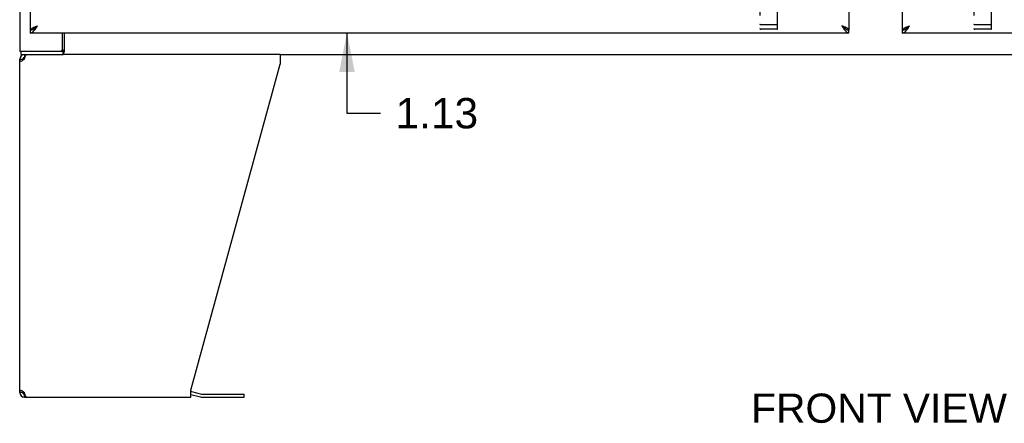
# Model space of a CAD drawing. Header units: inches. Extents: x 0 to 232, y 0 to 150.
# Tile 4 of 20: x 45 to 79, y 33 to 47. Entities that reach past the tile are written whole.
import ezdxf

# ---------------------------------------------------------------- set-up
doc = ezdxf.new("R2010")
doc.units = ezdxf.units.IN
doc.header["$LTSCALE"] = 12.75
doc.header["$MEASUREMENT"] = 0
doc.linetypes.add('HIDDEN', pattern=[0.2, 0.1, -0.1])
doc.layers.get('0').update_dxf_attribs({"linetype": 'CONTINUOUS'})
for name, color, linetype in [('02___PRT_ALL_AXES', 7, 'CONTINUOUS'), ('DEFAULT_2', 8, 'HIDDEN'), ('DIMENSIONS', 7, 'CONTINUOUS')]:
    doc.layers.add(name, color=color, linetype=linetype)
doc.styles.get("Standard").update_dxf_attribs({"font": 'arial.ttf'})
doc.dimstyles.new('DIMSTYLE_2', dxfattribs={"dimtxt": 1.063636, "dimasz": 1.363636, "dimexe": 0.09, "dimexo": 0.07, "dimgap": 0.039, "dimtad": 0, "dimtih": 1, "dimtoh": 1, "dimzin": 4, "dimdsep": 46, "dimtxsty": 'Standard', "dimblk": '_FILLED', "dimblk1": '_FILLED', "dimblk2": '_FILLED', "dimcen": 0.09, "dimazin": 1, "dimtfac": 1, "dimtdec": 3, "dimtofl": 0, "dimtmove": 0, "dimatfit": 3, "dimldrblk": '_FILLED', "dimfxl": 1, "dimtolj": 1, "dimtzin": 4, "dimarcsym": 0})

# ---------------------------------------------------------------- blocks, each defined once
blk = doc.blocks.new('_FILLED')
at = {"color": 0, "linetype": 'ByBlock'}
blk.add_solid([(0, 0), (-1, 0.2), (-1, -0.2)], dxfattribs=at)
blk = doc.blocks.new('*D10')
at = {"layer": 'DIMENSIONS', "color": 2, "linetype": 'Continuous'}
for p, q in [((70.377, 89.05), (67.962, 89.05)), ((74.002, 89.05), (76.729, 89.05))]:
    blk.add_line(p, q, dxfattribs=at)
at = {"layer": 'DIMENSIONS', "color": 2, "linetype": 'Continuous', "xscale": 1.3636363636, "yscale": 1.3636363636, "zscale": 1.3636363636}
blk.add_blockref('_FILLED', (70.377, 89.05), dxfattribs=at)
at = {"layer": 'DIMENSIONS', "color": 2, "linetype": 'Continuous', "xscale": 1.3636363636, "yscale": 1.3636363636, "zscale": 1.3636363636, "rotation": 180}
blk.add_blockref('_FILLED', (74.002, 89.05), dxfattribs=at)
at = {"layer": 'DIMENSIONS', "color": 2, "linetype": 'Continuous', "insert": (67.43, 89.582), "char_height": 1.0636, "width": 2.8904, "attachment_point": 3, "line_spacing_factor": 0.9}
blk.add_mtext('3.63', dxfattribs=at)
blk = doc.blocks.new('*D12')
at = {"layer": 'DIMENSIONS', "color": 2, "linetype": 'Continuous'}
for p, q in [((56.409, 47.626), (56.409, 50.353)), ((56.409, 46.501), (56.409, 43.693)), ((56.409, 43.693), (57.581, 43.693))]:
    blk.add_line(p, q, dxfattribs=at)
at = {"layer": 'DIMENSIONS', "color": 2, "linetype": 'Continuous', "xscale": 1.3636363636, "yscale": 1.3636363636, "zscale": 1.3636363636}
for p, rotation in [((56.409, 47.626), 270), ((56.409, 46.501), 90)]:
    blk.add_blockref('_FILLED', p, dxfattribs=dict(at, rotation=rotation))
at = {"layer": 'DIMENSIONS', "color": 2, "linetype": 'Continuous', "insert": (58.113, 44.225), "char_height": 1.0636, "width": 2.8904, "attachment_point": 1, "line_spacing_factor": 0.9}
blk.add_mtext('1.13', dxfattribs=at)

msp = doc.modelspace()

# ---------------------------------------------------------------- linework, layer by layer
at = {"color": 3, "linetype": 'Continuous'}
for p, q in [((44.939, 117.647), (44.939, 45.855)), ((74.002, 116.897), (74.002, 46.605)), ((75.877, 46.605), (75.877, 116.897)), ((45.314, 46.605), (45.314, 51.001)), ((74.002, 46.501), (45.314, 46.501)), ((46.439, 45.917), (46.439, 46.501)), ((104.564, 46.501), (75.877, 46.501)), ((46.446, 45.855), (44.939, 45.855)), ((44.939, 33.917), (44.939, 45.584)), ((45.106, 45.584), (45.113, 45.61)), ((45.113, 45.61), (45.121, 45.636)), ((54.062, 45.751), (46.462, 45.751)), ((54.062, 45.751), (54.062, 45.41)), ((50.939, 33.999), (54.062, 45.41)), ((45.113, 33.891), (45.106, 33.917)), ((50.939, 33.751), (50.939, 33.999)), ((50.956, 33.953), (51.305, 33.859)), ((51.321, 33.857), (52.808, 33.857)), ((45.106, 33.751), (50.939, 33.751))]:
    msp.add_line(p, q, dxfattribs=at)
at = {"color": 7, "linetype": 'Continuous'}
for p, q in [((45.314, 46.501), (45.314, 46.605)), ((45.417, 46.634), (45.427, 46.64)), ((73.878, 46.646), (73.889, 46.64)), ((74.002, 46.501), (74.002, 46.605)), ((75.877, 46.501), (75.877, 46.605)), ((75.979, 46.634), (75.99, 46.64)), ((46.492, 46.501), (46.492, 45.847)), ((44.939, 45.584), (45.043, 45.584)), ((44.991, 45.751), (44.991, 45.855)), ((44.991, 45.751), (46.462, 45.751)), ((45.106, 45.751), (45.106, 45.647)), ((45.124, 45.647), (45.106, 45.647)), ((46.446, 45.855), (46.446, 45.751)), ((54.062, 45.751), (95.816, 45.751)), ((45.043, 33.917), (44.939, 33.917)), ((45.045, 33.945), (45.047, 33.955)), ((45.066, 33.869), (45.066, 33.943)), ((45.106, 33.855), (45.124, 33.855)), ((45.106, 33.751), (45.106, 33.855)), ((50.939, 33.85), (51.278, 33.759)), ((52.808, 33.753), (52.808, 33.857)), ((51.321, 33.753), (52.808, 33.753))]:
    msp.add_line(p, q, dxfattribs=at)
at = {"color": 3, "linetype": 'Continuous'}
for points in [[(45.314, 46.605), (45.315, 46.611), (45.316, 46.616), (45.319, 46.622), (45.322, 46.628), (45.327, 46.634), (45.333, 46.64), (45.339, 46.646), (45.347, 46.652), (45.356, 46.658), (45.365, 46.664), (45.375, 46.67), (45.386, 46.676), (45.398, 46.682), (45.41, 46.688)], [(45.314, 46.501), (45.324, 46.501), (45.335, 46.503), (45.345, 46.505), (45.355, 46.509), (45.365, 46.514), (45.376, 46.519), (45.386, 46.526), (45.396, 46.534), (45.406, 46.542), (45.417, 46.552), (45.427, 46.562), (45.437, 46.573), (45.448, 46.585), (45.458, 46.597)], [(45.41, 46.688), (45.424, 46.694), (45.437, 46.7), (45.452, 46.706), (45.466, 46.711), (45.481, 46.717), (45.497, 46.723), (45.512, 46.729), (45.528, 46.735), (45.544, 46.741), (45.561, 46.747)], [(45.458, 46.597), (45.468, 46.61), (45.478, 46.624), (45.489, 46.638), (45.499, 46.653), (45.509, 46.668), (45.519, 46.683), (45.53, 46.699), (45.54, 46.715), (45.55, 46.731), (45.561, 46.747)], [(73.905, 46.688), (73.892, 46.694), (73.878, 46.7), (73.864, 46.706), (73.849, 46.711), (73.834, 46.717), (73.819, 46.723), (73.803, 46.729), (73.787, 46.735), (73.771, 46.741), (73.755, 46.747)], [(73.755, 46.747), (73.765, 46.731), (73.776, 46.715), (73.786, 46.699), (73.796, 46.683), (73.806, 46.668), (73.817, 46.653), (73.827, 46.638), (73.837, 46.624), (73.847, 46.61)], [(73.847, 46.61), (73.858, 46.597), (73.868, 46.585), (73.878, 46.573), (73.889, 46.562), (73.899, 46.552), (73.909, 46.542), (73.919, 46.534), (73.93, 46.526), (73.94, 46.519), (73.95, 46.514), (73.96, 46.509), (73.971, 46.505), (73.981, 46.503), (73.991, 46.501), (74.002, 46.501)], [(74.002, 46.605), (74.001, 46.611), (73.999, 46.616), (73.997, 46.622), (73.993, 46.628), (73.988, 46.634), (73.983, 46.64), (73.976, 46.646), (73.969, 46.652), (73.96, 46.658), (73.951, 46.664), (73.94, 46.67), (73.929, 46.676), (73.918, 46.682), (73.905, 46.688)], [(75.877, 46.605), (75.877, 46.611), (75.879, 46.616), (75.881, 46.622), (75.885, 46.628), (75.89, 46.634), (75.895, 46.64), (75.902, 46.646), (75.91, 46.652), (75.918, 46.658), (75.927, 46.664), (75.938, 46.67), (75.949, 46.676), (75.961, 46.682), (75.973, 46.688)], [(75.877, 46.501), (75.887, 46.501), (75.897, 46.503), (75.907, 46.505), (75.918, 46.509), (75.928, 46.514), (75.938, 46.519), (75.948, 46.526), (75.959, 46.534), (75.969, 46.542), (75.979, 46.552), (75.99, 46.562), (76, 46.573), (76.01, 46.585), (76.02, 46.597)], [(75.973, 46.688), (75.986, 46.694), (76, 46.7), (76.014, 46.706), (76.029, 46.711), (76.044, 46.717), (76.059, 46.723), (76.075, 46.729), (76.091, 46.735), (76.107, 46.741), (76.123, 46.747)], [(76.02, 46.597), (76.031, 46.61), (76.041, 46.624), (76.051, 46.638), (76.061, 46.653), (76.072, 46.668), (76.082, 46.683), (76.092, 46.699), (76.102, 46.715), (76.113, 46.731), (76.123, 46.747)], [(46.492, 45.911), (46.489, 45.91), (46.487, 45.909), (46.485, 45.909), (46.483, 45.907), (46.481, 45.906), (46.479, 45.904), (46.477, 45.902), (46.475, 45.9), (46.474, 45.898), (46.472, 45.896), (46.471, 45.894), (46.469, 45.891), (46.468, 45.888), (46.467, 45.885), (46.465, 45.882), (46.464, 45.879)], [(44.988, 45.502), (44.973, 45.516), (44.961, 45.529), (44.952, 45.543), (44.945, 45.557), (44.94, 45.57), (44.939, 45.584)], [(45.062, 45.557), (45.042, 45.543), (45.022, 45.529), (45.004, 45.516), (44.988, 45.502)], [(45.106, 45.584), (45.084, 45.57), (45.062, 45.557)], [(45.121, 45.636), (45.128, 45.66), (45.136, 45.682), (45.144, 45.702), (45.151, 45.719), (45.159, 45.732), (45.166, 45.742), (45.174, 45.749), (45.182, 45.751)], [(46.464, 45.879), (46.462, 45.873), (46.461, 45.871), (46.46, 45.868), (46.459, 45.866), (46.457, 45.863), (46.456, 45.861), (46.455, 45.859), (46.453, 45.858), (46.452, 45.857), (46.45, 45.856), (46.449, 45.855), (46.447, 45.855), (46.446, 45.855)], [(44.939, 33.917), (44.94, 33.931), (44.945, 33.945), (44.952, 33.958), (44.961, 33.972), (44.973, 33.986), (44.988, 33.999)], [(44.988, 33.999), (45.004, 33.986), (45.022, 33.972), (45.042, 33.958)], [(45.042, 33.958), (45.062, 33.945), (45.084, 33.931), (45.106, 33.917)], [(45.128, 33.842), (45.121, 33.866), (45.113, 33.891)], [(45.182, 33.751), (45.174, 33.753), (45.166, 33.759), (45.159, 33.769), (45.151, 33.782), (45.144, 33.799), (45.136, 33.819), (45.128, 33.842)]]:
    msp.add_lwpolyline(points, dxfattribs=at)
at = {"color": 7, "linetype": 'Continuous'}
for points in [[(45.314, 46.605), (45.324, 46.605), (45.335, 46.606), (45.345, 46.607), (45.355, 46.609), (45.365, 46.612), (45.376, 46.615), (45.386, 46.619), (45.396, 46.624), (45.406, 46.629), (45.417, 46.634)], [(45.427, 46.64), (45.437, 46.646), (45.448, 46.653), (45.458, 46.66), (45.468, 46.668), (45.478, 46.676), (45.489, 46.684), (45.499, 46.693), (45.509, 46.701), (45.519, 46.71), (45.53, 46.719), (45.54, 46.729), (45.55, 46.738), (45.561, 46.747)], [(45.43, 46.642), (45.434, 46.647), (45.439, 46.654), (45.445, 46.662), (45.452, 46.669), (45.46, 46.676), (45.468, 46.683), (45.477, 46.69), (45.486, 46.697), (45.496, 46.704), (45.506, 46.711), (45.516, 46.719), (45.527, 46.726), (45.538, 46.733), (45.549, 46.74), (45.561, 46.747)], [(73.755, 46.747), (73.765, 46.738), (73.776, 46.729), (73.786, 46.719), (73.796, 46.71), (73.806, 46.701), (73.817, 46.693), (73.827, 46.684), (73.837, 46.676), (73.847, 46.668), (73.858, 46.66), (73.868, 46.653), (73.878, 46.646)], [(73.886, 46.642), (73.882, 46.647), (73.877, 46.654), (73.87, 46.662), (73.863, 46.669), (73.856, 46.676), (73.848, 46.683), (73.839, 46.69), (73.829, 46.697), (73.82, 46.704), (73.81, 46.711), (73.799, 46.719), (73.788, 46.726), (73.777, 46.733), (73.766, 46.74), (73.755, 46.747)], [(73.889, 46.64), (73.899, 46.634), (73.909, 46.629), (73.919, 46.624), (73.93, 46.619), (73.94, 46.615), (73.95, 46.612), (73.96, 46.609), (73.971, 46.607), (73.981, 46.606), (73.991, 46.605), (74.002, 46.605)], [(75.877, 46.605), (75.887, 46.605), (75.897, 46.606), (75.907, 46.607), (75.918, 46.609), (75.928, 46.612), (75.938, 46.615), (75.948, 46.619), (75.959, 46.624), (75.969, 46.629), (75.979, 46.634)], [(75.99, 46.64), (76, 46.646), (76.01, 46.653), (76.02, 46.66), (76.031, 46.668), (76.041, 46.676), (76.051, 46.684), (76.061, 46.693), (76.072, 46.701), (76.082, 46.71), (76.092, 46.719), (76.102, 46.729), (76.113, 46.738), (76.123, 46.747)], [(75.992, 46.642), (75.996, 46.647), (76.002, 46.654), (76.008, 46.662), (76.015, 46.669), (76.022, 46.676), (76.03, 46.683), (76.039, 46.69), (76.049, 46.697), (76.058, 46.704), (76.068, 46.711), (76.079, 46.719), (76.09, 46.726), (76.101, 46.733), (76.112, 46.74), (76.123, 46.747)], [(45.047, 45.547), (45.045, 45.557), (45.044, 45.57), (45.043, 45.584)], [(46.48, 45.812), (46.478, 45.801), (46.476, 45.796), (46.475, 45.791), (46.474, 45.786), (46.472, 45.781), (46.471, 45.776), (46.469, 45.772), (46.468, 45.768), (46.466, 45.765), (46.464, 45.762), (46.462, 45.759), (46.46, 45.757), (46.458, 45.755), (46.455, 45.753), (46.453, 45.752), (46.45, 45.751), (46.448, 45.751), (46.446, 45.751)], [(46.492, 45.847), (46.49, 45.845), (46.489, 45.842), (46.488, 45.839), (46.486, 45.835), (46.485, 45.831), (46.483, 45.826), (46.482, 45.822), (46.481, 45.817), (46.48, 45.812)], [(45.043, 33.917), (45.044, 33.931), (45.045, 33.945)]]:
    msp.add_lwpolyline(points, dxfattribs=at)
at = {"color": 3, "linetype": 'Continuous'}
for centre, radius, start, end in [((46.376, 45.917), 0.0625, 270, 360), ((45.106, 45.584), 0.167, 90, 180), ((45.106, 33.917), 0.167, 180, 270), ((50.913, 33.792), 0.167, 75, 81.039), ((51.321, 33.92), 0.0625, 255, 270)]:
    msp.add_arc(centre, radius, start, end, dxfattribs=at)
at = {"color": 7, "linetype": 'Continuous'}
for centre, radius, start, end in [((45.106, 45.584), 0.0625, 90, 180), ((45.106, 33.917), 0.0625, 180, 270), ((51.321, 33.92), 0.167, 255, 270)]:
    msp.add_arc(centre, radius, start, end, dxfattribs=at)
at = {"layer": '02___PRT_ALL_AXES', "color": 8, "linetype": 'HIDDEN'}
for p, q in [((71.472, 46.633), (70.907, 46.633)), ((78.972, 46.633), (78.407, 46.633))]:
    msp.add_line(p, q, dxfattribs=at)
at = {"layer": 'DEFAULT_2', "color": 8, "linetype": 'HIDDEN'}
for p, q in [((70.877, 48.388), (70.877, 46.663)), ((71.502, 46.663), (71.502, 48.388)), ((78.377, 48.388), (78.377, 46.663)), ((79.002, 46.663), (79.002, 48.388)), ((70.895, 46.792), (70.894, 46.792)), ((70.894, 46.792), (70.894, 46.792)), ((70.896, 46.792), (70.895, 46.792)), ((70.897, 46.792), (70.896, 46.792)), ((70.897, 46.791), (70.897, 46.792)), ((70.898, 46.791), (70.897, 46.791)), ((70.899, 46.791), (70.898, 46.791)), ((70.9, 46.791), (70.899, 46.791)), ((70.901, 46.791), (70.9, 46.791)), ((70.902, 46.791), (70.901, 46.791)), ((70.903, 46.791), (70.902, 46.791)), ((70.902, 46.791), (70.902, 46.791)), ((70.904, 46.791), (70.903, 46.791)), ((70.905, 46.791), (70.904, 46.791)), ((70.906, 46.791), (70.905, 46.791)), ((70.907, 46.791), (70.906, 46.791)), ((71.472, 46.791), (70.907, 46.791)), ((71.157, 46.633), (70.972, 46.633)), ((71.407, 46.633), (71.222, 46.633)), ((71.472, 46.791), (71.473, 46.791)), ((71.473, 46.791), (71.474, 46.791)), ((71.474, 46.791), (71.475, 46.791)), ((71.474, 46.791), (71.474, 46.791)), ((71.475, 46.791), (71.476, 46.791)), ((71.476, 46.791), (71.477, 46.791)), ((71.477, 46.791), (71.478, 46.791)), ((71.478, 46.791), (71.479, 46.791)), ((71.479, 46.791), (71.48, 46.791)), ((71.479, 46.791), (71.479, 46.791)), ((71.48, 46.791), (71.481, 46.791)), ((71.481, 46.791), (71.482, 46.792)), ((71.482, 46.792), (71.483, 46.792)), ((71.483, 46.792), (71.484, 46.792)), ((71.483, 46.792), (71.483, 46.792)), ((71.484, 46.792), (71.485, 46.792)), ((71.485, 46.792), (71.486, 46.792)), ((78.395, 46.792), (78.394, 46.792)), ((78.394, 46.792), (78.394, 46.792)), ((78.396, 46.792), (78.395, 46.792)), ((78.397, 46.792), (78.396, 46.792)), ((78.397, 46.791), (78.397, 46.792)), ((78.398, 46.791), (78.397, 46.791)), ((78.399, 46.791), (78.398, 46.791)), ((78.4, 46.791), (78.399, 46.791)), ((78.401, 46.791), (78.4, 46.791)), ((78.402, 46.791), (78.401, 46.791)), ((78.403, 46.791), (78.402, 46.791)), ((78.402, 46.791), (78.402, 46.791)), ((78.404, 46.791), (78.403, 46.791)), ((78.405, 46.791), (78.404, 46.791)), ((78.406, 46.791), (78.405, 46.791)), ((78.407, 46.791), (78.406, 46.791)), ((78.972, 46.791), (78.407, 46.791)), ((78.657, 46.633), (78.472, 46.633)), ((78.907, 46.633), (78.722, 46.633)), ((78.972, 46.791), (78.973, 46.791)), ((78.973, 46.791), (78.974, 46.791)), ((78.974, 46.791), (78.975, 46.791)), ((78.974, 46.791), (78.974, 46.791)), ((78.975, 46.791), (78.976, 46.791)), ((78.976, 46.791), (78.977, 46.791)), ((78.977, 46.791), (78.978, 46.791)), ((78.978, 46.791), (78.979, 46.791)), ((78.979, 46.791), (78.98, 46.791)), ((78.979, 46.791), (78.979, 46.791)), ((78.98, 46.791), (78.981, 46.791)), ((78.981, 46.791), (78.982, 46.792)), ((78.982, 46.792), (78.983, 46.792)), ((78.983, 46.792), (78.984, 46.792)), ((78.983, 46.792), (78.983, 46.792)), ((78.984, 46.792), (78.985, 46.792)), ((78.985, 46.792), (78.986, 46.792))]:
    msp.add_line(p, q, dxfattribs=at)
for points in [[(70.894, 46.792), (70.893, 46.792), (70.892, 46.792), (70.892, 46.792), (70.892, 46.792), (70.891, 46.792), (70.891, 46.792), (70.891, 46.792), (70.89, 46.792), (70.89, 46.792), (70.89, 46.792), (70.889, 46.792), (70.889, 46.793), (70.888, 46.793), (70.888, 46.793), (70.888, 46.793), (70.888, 46.793), (70.887, 46.793), (70.887, 46.793), (70.887, 46.793), (70.886, 46.793), (70.886, 46.793), (70.886, 46.793), (70.885, 46.793), (70.885, 46.793), (70.885, 46.793), (70.884, 46.794), (70.884, 46.794), (70.884, 46.794), (70.884, 46.794), (70.883, 46.794), (70.883, 46.794), (70.883, 46.794), (70.883, 46.794), (70.882, 46.794), (70.882, 46.794), (70.882, 46.794), (70.882, 46.794), (70.881, 46.795), (70.881, 46.795), (70.881, 46.795), (70.881, 46.795), (70.88, 46.795), (70.88, 46.795), (70.88, 46.795), (70.88, 46.795), (70.88, 46.795), (70.88, 46.795), (70.879, 46.795), (70.879, 46.796), (70.879, 46.796), (70.879, 46.796), (70.879, 46.796), (70.879, 46.796), (70.878, 46.796), (70.878, 46.796), (70.878, 46.796), (70.878, 46.796), (70.878, 46.796), (70.878, 46.796), (70.878, 46.797), (70.877, 46.797), (70.877, 46.797), (70.877, 46.797), (70.877, 46.797), (70.877, 46.797), (70.877, 46.797), (70.877, 46.797), (70.877, 46.797), (70.877, 46.798), (70.877, 46.798), (70.877, 46.798), (70.877, 46.798), (70.877, 46.798), (70.877, 46.798), (70.877, 46.798), (70.877, 46.798), (70.877, 46.798), (70.877, 46.798), (70.877, 46.799)], [(71.486, 46.792), (71.486, 46.792), (71.486, 46.792), (71.487, 46.792), (71.487, 46.792), (71.487, 46.792), (71.488, 46.792), (71.488, 46.792), (71.489, 46.792), (71.489, 46.792), (71.489, 46.793), (71.49, 46.793), (71.49, 46.793), (71.49, 46.793), (71.491, 46.793), (71.491, 46.793), (71.491, 46.793), (71.492, 46.793), (71.492, 46.793), (71.492, 46.793), (71.492, 46.793), (71.493, 46.793), (71.493, 46.793), (71.493, 46.793), (71.494, 46.794), (71.494, 46.794), (71.494, 46.794), (71.494, 46.794), (71.495, 46.794), (71.495, 46.794), (71.495, 46.794), (71.495, 46.794), (71.496, 46.794), (71.496, 46.794), (71.496, 46.794), (71.496, 46.794), (71.497, 46.795), (71.497, 46.795), (71.497, 46.795), (71.497, 46.795), (71.498, 46.795), (71.498, 46.795), (71.498, 46.795), (71.498, 46.795), (71.498, 46.795), (71.499, 46.795), (71.499, 46.795), (71.499, 46.796), (71.499, 46.796), (71.499, 46.796), (71.499, 46.796), (71.5, 46.796), (71.5, 46.796), (71.5, 46.796), (71.5, 46.796), (71.5, 46.796), (71.5, 46.796), (71.5, 46.796), (71.5, 46.797), (71.501, 46.797), (71.501, 46.797), (71.501, 46.797), (71.501, 46.797), (71.501, 46.797), (71.501, 46.797), (71.501, 46.797), (71.501, 46.797), (71.501, 46.798), (71.501, 46.798), (71.501, 46.798), (71.501, 46.798), (71.501, 46.798), (71.501, 46.798), (71.501, 46.798), (71.502, 46.798), (71.502, 46.798), (71.502, 46.798), (71.502, 46.799)], [(78.394, 46.792), (78.393, 46.792), (78.392, 46.792), (78.392, 46.792), (78.392, 46.792), (78.391, 46.792), (78.391, 46.792), (78.391, 46.792), (78.39, 46.792), (78.39, 46.792), (78.39, 46.792), (78.389, 46.792), (78.389, 46.793), (78.388, 46.793), (78.388, 46.793), (78.388, 46.793), (78.388, 46.793), (78.387, 46.793), (78.387, 46.793), (78.387, 46.793), (78.386, 46.793), (78.386, 46.793), (78.386, 46.793), (78.385, 46.793), (78.385, 46.793), (78.385, 46.793), (78.384, 46.794), (78.384, 46.794), (78.384, 46.794), (78.384, 46.794), (78.383, 46.794), (78.383, 46.794), (78.383, 46.794), (78.383, 46.794), (78.382, 46.794), (78.382, 46.794), (78.382, 46.794), (78.382, 46.794), (78.381, 46.795), (78.381, 46.795), (78.381, 46.795), (78.381, 46.795), (78.38, 46.795), (78.38, 46.795), (78.38, 46.795), (78.38, 46.795), (78.38, 46.795), (78.38, 46.795), (78.379, 46.795), (78.379, 46.796), (78.379, 46.796), (78.379, 46.796), (78.379, 46.796), (78.379, 46.796), (78.378, 46.796), (78.378, 46.796), (78.378, 46.796), (78.378, 46.796), (78.378, 46.796), (78.378, 46.796), (78.378, 46.797), (78.377, 46.797), (78.377, 46.797), (78.377, 46.797), (78.377, 46.797), (78.377, 46.797), (78.377, 46.797), (78.377, 46.797), (78.377, 46.797), (78.377, 46.798), (78.377, 46.798), (78.377, 46.798), (78.377, 46.798), (78.377, 46.798), (78.377, 46.798), (78.377, 46.798), (78.377, 46.798), (78.377, 46.798), (78.377, 46.798), (78.377, 46.799)], [(78.986, 46.792), (78.986, 46.792), (78.986, 46.792), (78.987, 46.792), (78.987, 46.792), (78.987, 46.792), (78.988, 46.792), (78.988, 46.792), (78.989, 46.792), (78.989, 46.792), (78.989, 46.793), (78.99, 46.793), (78.99, 46.793), (78.99, 46.793), (78.991, 46.793), (78.991, 46.793), (78.991, 46.793), (78.992, 46.793), (78.992, 46.793), (78.992, 46.793), (78.992, 46.793), (78.993, 46.793), (78.993, 46.793), (78.993, 46.793), (78.994, 46.794), (78.994, 46.794), (78.994, 46.794), (78.994, 46.794), (78.995, 46.794), (78.995, 46.794), (78.995, 46.794), (78.995, 46.794), (78.996, 46.794), (78.996, 46.794), (78.996, 46.794), (78.996, 46.794), (78.997, 46.795), (78.997, 46.795), (78.997, 46.795), (78.997, 46.795), (78.998, 46.795), (78.998, 46.795), (78.998, 46.795), (78.998, 46.795), (78.998, 46.795), (78.999, 46.795), (78.999, 46.795), (78.999, 46.796), (78.999, 46.796), (78.999, 46.796), (78.999, 46.796), (79, 46.796), (79, 46.796), (79, 46.796), (79, 46.796), (79, 46.796), (79, 46.796), (79, 46.796), (79, 46.797), (79.001, 46.797), (79.001, 46.797), (79.001, 46.797), (79.001, 46.797), (79.001, 46.797), (79.001, 46.797), (79.001, 46.797), (79.001, 46.797), (79.001, 46.798), (79.001, 46.798), (79.001, 46.798), (79.001, 46.798), (79.001, 46.798), (79.001, 46.798), (79.001, 46.798), (79.002, 46.798), (79.002, 46.798), (79.002, 46.798), (79.002, 46.799)]]:
    msp.add_lwpolyline(points, dxfattribs=at)
for centre, start, end in [((70.907, 46.663), 180, 270), ((71.472, 46.663), 270, 360), ((78.407, 46.663), 180, 270), ((78.972, 46.663), 270, 360)]:
    msp.add_arc(centre, 0.03, start, end, dxfattribs=at)

# ---------------------------------------------------------------- texts
at = {"layer": 'DIMENSIONS', "color": 2, "linetype": 'Continuous', "insert": (75.057, 33.878), "char_height": 1.0227, "width": 8.94981, "attachment_point": 2, "line_spacing_factor": 0.9}
msp.add_mtext('FRONT VIEW', dxfattribs=at)

# ---------------------------------------------------------------- dimensions: what is measured, and where the dimension line sits
at = {"layer": 'DIMENSIONS', "color": 2, "linetype": 'Continuous'}
dim = msp.add_linear_dim(base=(74.001531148, 89.050024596), p1=(70.376531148, 115.875612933), p2=(74.001531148, 46.624612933), dimstyle='DIMSTYLE_2', dxfattribs=at)
dim.commit()
dim.dimension.update_dxf_attribs({"geometry": '*D10', "text_midpoint": (65.983814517, 89.044094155), "dimtype": 160})
dim = msp.add_linear_dim(base=(56.408741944, 46.500612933), p1=(47.064031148, 47.625612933), p2=(73.981531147, 46.500612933), angle=270, dimstyle='DIMSTYLE_2', dxfattribs=at)
dim.commit()
dim.dimension.update_dxf_attribs({"geometry": '*D12', "text_midpoint": (59.60455565, 43.687474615), "dimtype": 160})

doc.saveas('drawing.dxf')
